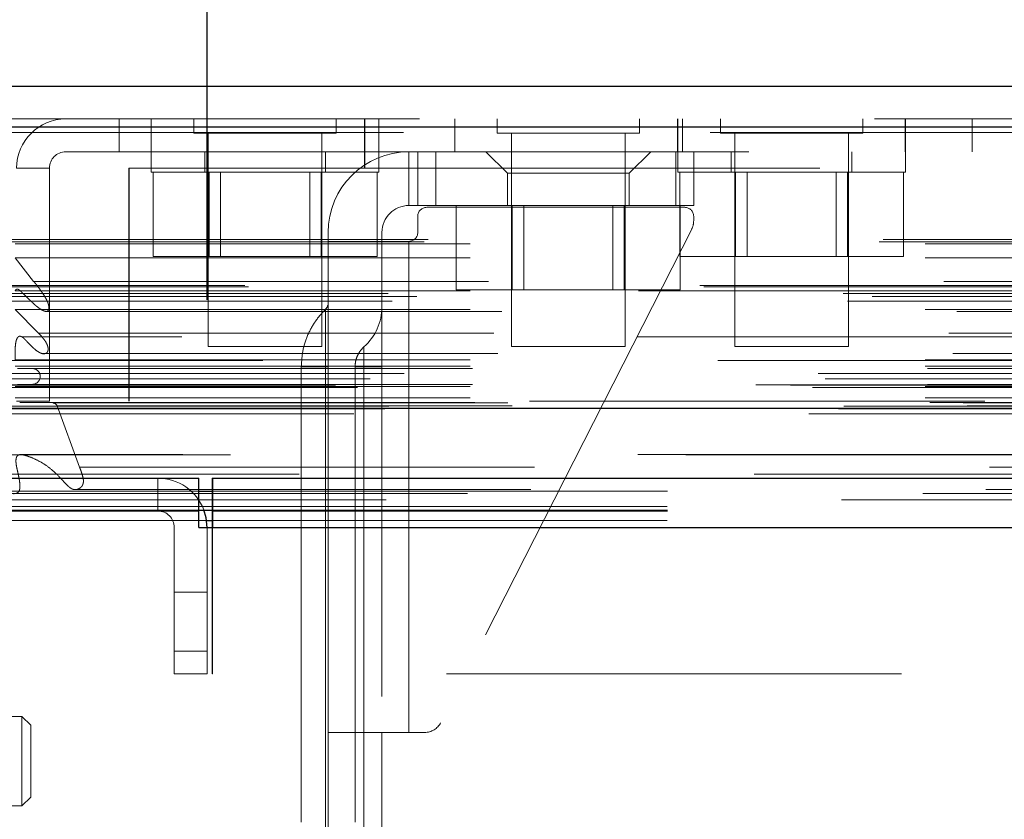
# Model space of a CAD drawing. Header units: inches. Extents: x 0.2 to 10.8, y 0.2 to 8.2.
# Tile 7 of 84: x 3.221 to 3.438, y 2.132 to 2.308. Entities that reach past the tile are written whole.
import ezdxf

# ---------------------------------------------------------------- set-up
doc = ezdxf.new("R2010")
doc.units = ezdxf.units.IN
doc.header["$MEASUREMENT"] = 0
doc.linetypes.add('HIDDEN', pattern=[0.07500000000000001, 0.05, -0.025])
doc.layers.add('DIMENSIONS', color=140, linetype='Continuous')
doc.styles.add('SLDTEXTSTYLE0', font='TXT', dxfattribs={"width": 0.7})
doc.dimstyles.new('SLDDIMSTYLE0', dxfattribs={"dimtxt": 0.0849609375, "dimasz": 0.13, "dimexe": 0, "dimexo": 0.0625, "dimgap": 0.021240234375, "dimtad": 0, "dimtih": 1, "dimtoh": 1, "dimlfac": 10, "dimrnd": 1e-09, "dimzin": 12, "dimdsep": 46, "dimtxsty": 'SLDTEXTSTYLE0', "dimsah": 1, "dimcen": 0.09, "dimadec": 0, "dimazin": 3, "dimtfac": 1, "dimtofl": 0, "dimtmove": 0, "dimatfit": 3, "dimfxl": 0, "dimfrac": 2, "dimtolj": 1, "dimtzin": 12, "dimarcsym": 0})

# ---------------------------------------------------------------- blocks, each defined once
blk = doc.blocks.new('_D_25')
at = {"layer": 'DIMENSIONS'}
for p, q in [((3.262537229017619, 2.24649878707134), (3.262537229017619, 2.735181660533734)), ((5.016337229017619, 2.24649878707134), (5.016337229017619, 2.735181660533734)), ((3.981523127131, 2.689656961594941), (3.952993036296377, 2.689656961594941)), ((3.952993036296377, 2.689656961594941), (3.952993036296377, 2.554626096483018)), ((4.304671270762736, 2.689656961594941), (4.333201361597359, 2.689656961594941)), ((4.333201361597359, 2.689656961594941), (4.333201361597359, 2.554626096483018)), ((3.262537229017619, 2.610181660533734), (3.638120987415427, 2.610181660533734)), ((5.016337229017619, 2.610181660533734), (4.648073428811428, 2.610181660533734)), ((3.952993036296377, 2.554626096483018), (3.981523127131, 2.554626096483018)), ((4.333201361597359, 2.554626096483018), (4.304671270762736, 2.554626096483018))]:
    blk.add_line(p, q, dxfattribs=at)
for points in [[(3.262537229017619, 2.610181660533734), (3.392537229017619, 2.590181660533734), (3.392537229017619, 2.630181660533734)], [(5.016337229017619, 2.610181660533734), (4.886337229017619, 2.630181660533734), (4.886337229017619, 2.590181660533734)]]:
    blk.add_solid(points, dxfattribs=at)
at = {"layer": 'DIMENSIONS', "char_height": 0.08333333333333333, "attachment_point": 1, "style": 'SLDTEXTSTYLE0'}
for s, insert in [('17.54', (3.981523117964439, 2.816099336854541)), ('445.5', (3.981523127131, 2.662048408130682)), ('INSIDE OPENING', (3.657140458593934, 2.507997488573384))]:
    blk.add_mtext(s, dxfattribs=dict(at, insert=insert))

msp = doc.modelspace()

# ---------------------------------------------------------------- linework, layer by layer
at = {"color": 7, "linetype": 'Continuous', "lineweight": 25}
for p, q in [((3.209233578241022, 2.293412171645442), (5.069592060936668, 2.293412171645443)), ((3.205699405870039, 2.284487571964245), (5.073126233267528, 2.284487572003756)), ((3.194797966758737, 2.222662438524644), (5.084027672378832, 2.222662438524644)), ((3.173128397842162, 2.207298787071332), (3.260737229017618, 2.207298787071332)), ((3.260737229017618, 2.200098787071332), (3.260737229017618, 2.207298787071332)), ((3.263728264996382, 2.207298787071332), (5.015146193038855, 2.207298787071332)), ((3.263728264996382, 2.207298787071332), (3.263728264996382, 2.196498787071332)), ((3.260737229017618, 2.204440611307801), (3.263728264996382, 2.204440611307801)), ((3.260728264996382, 2.200098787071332), (3.173124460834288, 2.200098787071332)), ((3.260728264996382, 2.196498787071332), (3.260728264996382, 2.200098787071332)), ((3.260728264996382, 2.200098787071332), (3.260737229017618, 2.200098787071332)), ((3.260737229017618, 2.200317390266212), (3.263728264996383, 2.200317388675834)), ((3.263637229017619, 2.200320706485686), (3.263637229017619, 2.196498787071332)), ((3.260728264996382, 2.196498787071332), (3.263728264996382, 2.196498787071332)), ((3.262429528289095, 2.1980202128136), (3.263637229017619, 2.1980202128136)), ((3.263728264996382, 2.196498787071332), (5.015146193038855, 2.196498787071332))]:
    msp.add_line(p, q, dxfattribs=at)
at = {"color": 7, "linetype": 'HIDDEN', "lineweight": 18}
for p, q in [((3.209233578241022, 2.286212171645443), (5.06959206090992, 2.286212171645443)), ((3.243196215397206, 2.279012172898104), (3.243196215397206, 2.286212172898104)), ((3.250296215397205, 2.286212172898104), (3.250296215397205, 2.279012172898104)), ((3.25967121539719, 2.286212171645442), (3.25967121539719, 2.283087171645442)), ((3.290921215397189, 2.283087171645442), (3.290921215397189, 2.286212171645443)), ((3.297129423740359, 2.275412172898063), (3.297129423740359, 2.286212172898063)), ((3.297196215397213, 2.279012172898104), (3.297196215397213, 2.286212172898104)), ((3.300296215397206, 2.279012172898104), (3.300296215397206, 2.286212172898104)), ((3.316996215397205, 2.286212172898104), (3.316996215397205, 2.279012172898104)), ((3.326287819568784, 2.286212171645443), (3.326287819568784, 2.283087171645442)), ((3.357537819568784, 2.283087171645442), (3.357537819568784, 2.286212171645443)), ((3.365929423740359, 2.286212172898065), (3.365929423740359, 2.279012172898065)), ((3.365996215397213, 2.286212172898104), (3.365996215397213, 2.279012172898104)), ((3.366996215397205, 2.279012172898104), (3.366996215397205, 2.286212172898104)), ((3.375371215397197, 2.286212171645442), (3.375371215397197, 2.283087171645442)), ((3.406621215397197, 2.283087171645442), (3.406621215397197, 2.286212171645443)), ((3.415929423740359, 2.279012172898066), (3.415929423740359, 2.286212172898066)), ((3.415996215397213, 2.279012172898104), (3.415996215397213, 2.286212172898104)), ((3.430696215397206, 2.279012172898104), (3.430696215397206, 2.286212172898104)), ((5.07312623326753, 2.284487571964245), (3.205699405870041, 2.284487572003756)), ((3.205699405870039, 2.283237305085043), (5.073126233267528, 2.283237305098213)), ((5.07312623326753, 2.283237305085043), (3.205699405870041, 2.283237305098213)), ((3.25967121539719, 2.283087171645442), (3.290921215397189, 2.283087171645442)), ((3.26279621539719, 2.283087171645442), (3.26279621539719, 2.236212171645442)), ((3.28779621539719, 2.236212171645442), (3.287796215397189, 2.283087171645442)), ((3.326287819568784, 2.283087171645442), (3.357537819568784, 2.283087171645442)), ((3.329412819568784, 2.283087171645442), (3.329412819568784, 2.236212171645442)), ((3.354412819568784, 2.236212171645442), (3.354412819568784, 2.283087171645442)), ((3.375371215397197, 2.283087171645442), (3.406621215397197, 2.283087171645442)), ((3.378496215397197, 2.283087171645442), (3.378496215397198, 2.236212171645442)), ((3.403496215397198, 2.236212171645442), (3.403496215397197, 2.283087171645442)), ((3.231496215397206, 2.279012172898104), (3.243196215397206, 2.279012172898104)), ((3.243196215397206, 2.279012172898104), (3.297129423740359, 2.279012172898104)), ((3.250296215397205, 2.279012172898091), (3.250296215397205, 2.274512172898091)), ((3.262046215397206, 2.279012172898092), (3.262046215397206, 2.274512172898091)), ((3.288546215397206, 2.274512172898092), (3.288546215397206, 2.279012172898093)), ((4.981629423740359, 2.279012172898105), (3.297129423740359, 2.279012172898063)), ((3.297196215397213, 2.275412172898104), (3.297196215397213, 2.279012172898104)), ((3.300296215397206, 2.274512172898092), (3.300296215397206, 2.279012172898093)), ((3.306873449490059, 2.279012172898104), (3.306873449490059, 2.267201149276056)), ((3.306873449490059, 2.267201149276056), (3.306873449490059, 2.279012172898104)), ((3.306873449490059, 2.279012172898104), (3.306873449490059, 2.267201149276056)), ((3.306873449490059, 2.267201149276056), (3.306873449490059, 2.279012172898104)), ((3.308841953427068, 2.279012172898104), (3.308841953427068, 2.267201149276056)), ((3.312778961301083, 2.279012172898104), (3.312778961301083, 2.267201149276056)), ((3.312778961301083, 2.279012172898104), (3.312778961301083, 2.267201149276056)), ((3.312778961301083, 2.279012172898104), (3.312778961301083, 2.267201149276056)), ((3.312778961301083, 2.279012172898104), (3.312778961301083, 2.267201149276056)), ((3.323802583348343, 2.279012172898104), (3.328526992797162, 2.274287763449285)), ((3.355298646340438, 2.274287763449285), (3.360023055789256, 2.279012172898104)), ((3.365534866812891, 2.279012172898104), (3.365534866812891, 2.267201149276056)), ((3.365534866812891, 2.279012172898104), (3.365534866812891, 2.267201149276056)), ((3.365534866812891, 2.279012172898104), (3.365534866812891, 2.267201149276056)), ((3.365534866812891, 2.279012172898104), (3.365534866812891, 2.267201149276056)), ((3.365996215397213, 2.279012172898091), (3.365996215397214, 2.274512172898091)), ((3.369471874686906, 2.279012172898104), (3.369471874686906, 2.267201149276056)), ((3.377746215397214, 2.279012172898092), (3.377746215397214, 2.274512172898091)), ((3.404246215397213, 2.274512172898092), (3.404246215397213, 2.279012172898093)), ((3.415996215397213, 2.274512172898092), (3.415996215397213, 2.279012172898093)), ((3.220696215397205, 2.275412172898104), (3.227896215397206, 2.275412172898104)), ((3.227896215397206, 2.224212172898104), (3.227896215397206, 2.275412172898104)), ((3.297129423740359, 2.275412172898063), (3.245329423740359, 2.275412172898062)), ((3.24532942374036, 2.224212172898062), (3.245329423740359, 2.275412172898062)), ((3.245396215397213, 2.224212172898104), (3.245396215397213, 2.275412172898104)), ((3.250296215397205, 2.274512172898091), (3.300296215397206, 2.274512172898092)), ((3.250701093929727, 2.274512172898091), (3.250701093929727, 2.256012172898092)), ((3.262998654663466, 2.274512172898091), (3.262998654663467, 2.256012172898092)), ((3.265501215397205, 2.274512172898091), (3.265501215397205, 2.256012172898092)), ((3.285091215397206, 2.256012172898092), (3.285091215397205, 2.274512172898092)), ((3.287593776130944, 2.274512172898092), (3.287593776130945, 2.256012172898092)), ((3.297129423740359, 2.275412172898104), (3.297196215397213, 2.275412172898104)), ((4.981629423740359, 2.275412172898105), (3.297129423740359, 2.275412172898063)), ((4.981629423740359, 2.275412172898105), (3.297129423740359, 2.275412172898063)), ((3.297196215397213, 2.275412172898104), (4.981629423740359, 2.275412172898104)), ((3.297196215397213, 2.275412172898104), (4.981629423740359, 2.275412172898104)), ((3.299891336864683, 2.274512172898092), (3.299891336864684, 2.256012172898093)), ((3.355298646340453, 2.274287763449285), (3.328526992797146, 2.274287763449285)), ((3.328526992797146, 2.274287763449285), (3.328526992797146, 2.267201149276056)), ((3.355298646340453, 2.267201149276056), (3.355298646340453, 2.274287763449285)), ((3.365996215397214, 2.274512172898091), (3.415996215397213, 2.274512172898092)), ((3.366401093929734, 2.274512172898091), (3.366401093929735, 2.256012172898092)), ((3.378698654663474, 2.274512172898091), (3.378698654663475, 2.256012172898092)), ((3.381201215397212, 2.274512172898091), (3.381201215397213, 2.256012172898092)), ((3.400791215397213, 2.256012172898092), (3.400791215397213, 2.274512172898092)), ((3.403293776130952, 2.274512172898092), (3.403293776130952, 2.256012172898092)), ((3.415591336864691, 2.274512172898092), (3.415591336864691, 2.256012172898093)), ((3.308841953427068, 2.267201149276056), (3.306873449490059, 2.267201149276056)), ((3.312778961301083, 2.267201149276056), (3.308841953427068, 2.267201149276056)), ((3.367503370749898, 2.266807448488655), (3.310810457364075, 2.266807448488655)), ((3.312778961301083, 2.267201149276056), (3.365534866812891, 2.267201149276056)), ((3.317317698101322, 2.267201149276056), (3.317317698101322, 2.248701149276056)), ((3.329615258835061, 2.267201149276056), (3.329615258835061, 2.248701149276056)), ((3.3321178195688, 2.267201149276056), (3.3321178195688, 2.248701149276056)), ((3.3517078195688, 2.248701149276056), (3.3517078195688, 2.267201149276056)), ((3.354210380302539, 2.267201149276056), (3.354210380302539, 2.248701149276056)), ((3.369471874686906, 2.267201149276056), (3.365534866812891, 2.267201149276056)), ((3.366507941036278, 2.267201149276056), (3.366507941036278, 2.248701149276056)), ((3.308841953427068, 2.264838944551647), (3.308841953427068, 2.261295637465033)), ((3.369471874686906, 2.26381448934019), (3.369471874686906, 2.264838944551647)), ((3.289156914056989, 2.261295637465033), (3.289156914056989, 2.259327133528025)), ((3.300967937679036, 2.259327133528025), (3.300967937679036, 2.261295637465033)), ((3.369043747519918, 2.262029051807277), (3.313873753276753, 2.153604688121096)), ((3.210231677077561, 2.259226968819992), (5.068593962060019, 2.259226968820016)), ((3.21110854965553, 2.259746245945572), (5.067717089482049, 2.259746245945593)), ((3.289156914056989, 2.259327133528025), (3.289156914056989, 2.151453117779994)), ((3.306873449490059, 2.259327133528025), (3.289156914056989, 2.259327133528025)), ((3.300967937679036, 2.259327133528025), (3.300967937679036, 2.151453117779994)), ((3.306873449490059, 2.259327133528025), (3.306873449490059, 2.151453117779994)), ((3.306873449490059, 2.259327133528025), (3.306873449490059, 2.151453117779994)), ((3.306873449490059, 2.151453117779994), (3.306873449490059, 2.259327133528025)), ((3.306873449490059, 2.151453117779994), (3.306873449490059, 2.259327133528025)), ((3.306873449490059, 2.259327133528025), (3.306873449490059, 2.151453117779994)), ((3.306873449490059, 2.259327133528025), (3.306873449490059, 2.151453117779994)), ((3.306873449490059, 2.151453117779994), (3.306873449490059, 2.259327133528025)), ((3.306873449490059, 2.151453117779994), (3.306873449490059, 2.259327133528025)), ((3.220369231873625, 2.258746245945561), (5.058456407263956, 2.258746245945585)), ((3.220369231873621, 2.258746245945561), (5.058456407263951, 2.258746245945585)), ((3.224408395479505, 2.250537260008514), (3.220369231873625, 2.255707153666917)), ((3.220369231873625, 2.255707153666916), (5.058456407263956, 2.25570715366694)), ((3.250701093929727, 2.256012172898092), (3.262998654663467, 2.256012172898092)), ((3.262998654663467, 2.256012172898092), (3.287593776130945, 2.256012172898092)), ((3.287593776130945, 2.256012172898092), (3.299891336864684, 2.256012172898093)), ((3.366401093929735, 2.256012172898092), (3.378698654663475, 2.256012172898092)), ((3.378698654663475, 2.256012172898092), (3.403293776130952, 2.256012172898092)), ((3.403293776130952, 2.256012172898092), (3.415591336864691, 2.256012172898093)), ((3.224408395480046, 2.25053726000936), (5.05441724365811, 2.250537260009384)), ((5.071677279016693, 2.249309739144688), (3.207163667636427, 2.249309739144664)), ((5.070846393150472, 2.249601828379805), (3.207985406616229, 2.249601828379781)), ((3.220369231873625, 2.248465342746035), (5.058456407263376, 2.248465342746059)), ((3.221484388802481, 2.248473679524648), (3.221471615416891, 2.248473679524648)), ((5.057338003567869, 2.248473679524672), (3.221484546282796, 2.248473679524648)), ((3.317317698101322, 2.248701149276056), (3.329615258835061, 2.248701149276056)), ((3.329615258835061, 2.248701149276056), (3.354210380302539, 2.248701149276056)), ((3.354210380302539, 2.248701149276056), (3.366507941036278, 2.248701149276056)), ((3.202305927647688, 2.247907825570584), (5.076519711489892, 2.247907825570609)), ((3.203243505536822, 2.246157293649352), (5.075573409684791, 2.246157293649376)), ((3.208668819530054, 2.247206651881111), (5.070156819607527, 2.247206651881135)), ((3.220369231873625, 2.244331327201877), (5.058456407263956, 2.244331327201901)), ((3.225523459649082, 2.239141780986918), (3.220369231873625, 2.244331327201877)), ((3.227287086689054, 2.243949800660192), (5.05152857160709, 2.243949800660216)), ((5.056969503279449, 2.23833173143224), (3.221855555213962, 2.238331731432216)), ((3.225523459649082, 2.239141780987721), (5.053302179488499, 2.239141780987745)), ((3.225523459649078, 2.239141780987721), (5.053302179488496, 2.239141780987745)), ((3.26279621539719, 2.236212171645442), (3.28779621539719, 2.236212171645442)), ((3.329412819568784, 2.236212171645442), (3.354412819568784, 2.236212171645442)), ((3.378496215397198, 2.236212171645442), (3.403496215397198, 2.236212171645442)), ((5.074812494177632, 2.233178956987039), (3.204001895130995, 2.233178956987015)), ((3.220369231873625, 2.233326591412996), (5.058456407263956, 2.233326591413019)), ((3.226395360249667, 2.234659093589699), (3.226401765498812, 2.234659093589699)), ((3.226401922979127, 2.234659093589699), (5.052419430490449, 2.234659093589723)), ((3.220369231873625, 2.231918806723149), (5.058456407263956, 2.231918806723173)), ((3.220369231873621, 2.231918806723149), (5.058456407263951, 2.231918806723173)), ((3.220869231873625, 2.231418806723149), (5.057956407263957, 2.231418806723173)), ((3.28325668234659, 2.231768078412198), (3.28325668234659, 2.086098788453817)), ((3.288567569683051, 2.086098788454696), (3.288567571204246, 2.231768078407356)), ((3.288567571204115, 2.231768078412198), (3.288567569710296, 2.086098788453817)), ((3.288567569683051, 2.086098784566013), (3.288567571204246, 2.231768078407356)), ((3.288567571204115, 2.231768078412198), (3.288567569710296, 2.08609878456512)), ((3.288567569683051, 2.086098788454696), (3.288567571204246, 2.231768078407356)), ((3.288567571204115, 2.231768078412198), (3.288567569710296, 2.086098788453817)), ((3.288567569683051, 2.086098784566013), (3.288567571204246, 2.231768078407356)), ((3.288567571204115, 2.231768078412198), (3.288567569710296, 2.08609878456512)), ((3.289156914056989, 2.231768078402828), (3.288567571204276, 2.231768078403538)), ((3.289156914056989, 2.23176807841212), (3.288567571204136, 2.23176807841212)), ((3.289156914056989, 2.231768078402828), (3.288567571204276, 2.231768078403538)), ((3.289156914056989, 2.23176807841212), (3.288567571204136, 2.23176807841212)), ((3.289156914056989, 2.231768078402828), (3.288567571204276, 2.231768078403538)), ((3.289156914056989, 2.23176807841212), (3.288567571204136, 2.23176807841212)), ((3.289156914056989, 2.231768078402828), (3.288567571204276, 2.231768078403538)), ((3.289156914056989, 2.23176807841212), (3.288567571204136, 2.23176807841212)), ((3.289156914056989, 2.231768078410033), (3.289156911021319, 2.086098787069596)), ((3.295062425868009, 2.231768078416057), (3.295062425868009, 2.086098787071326)), ((3.300967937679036, 2.231768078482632), (3.297023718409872, 2.231768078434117)), ((3.297023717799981, 2.086098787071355), (3.297023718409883, 2.231768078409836)), ((3.300967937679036, 2.231768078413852), (3.297023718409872, 2.231768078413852)), ((3.297023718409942, 2.231768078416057), (3.29702371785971, 2.086098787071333)), ((3.300967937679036, 2.231768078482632), (3.297023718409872, 2.231768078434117)), ((3.297023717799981, 2.086098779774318), (3.297023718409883, 2.231768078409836)), ((3.300967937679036, 2.231768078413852), (3.297023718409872, 2.231768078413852)), ((3.297023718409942, 2.231768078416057), (3.29702371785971, 2.08609878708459)), ((3.300967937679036, 2.231768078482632), (3.297023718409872, 2.231768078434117)), ((3.297023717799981, 2.086098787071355), (3.297023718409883, 2.231768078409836)), ((3.300967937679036, 2.231768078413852), (3.297023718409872, 2.231768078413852)), ((3.297023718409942, 2.231768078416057), (3.29702371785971, 2.086098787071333)), ((3.300967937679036, 2.231768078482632), (3.297023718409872, 2.231768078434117)), ((3.297023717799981, 2.086098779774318), (3.297023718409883, 2.231768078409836)), ((3.300967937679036, 2.231768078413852), (3.297023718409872, 2.231768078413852)), ((3.297023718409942, 2.231768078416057), (3.29702371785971, 2.08609878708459)), ((3.19682950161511, 2.230298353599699), (5.081996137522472, 2.230298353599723)), ((3.198350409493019, 2.22915936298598), (5.080411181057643, 2.229159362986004)), ((3.205886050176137, 2.230335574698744), (5.072939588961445, 2.230335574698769)), ((3.190747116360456, 2.227733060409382), (5.088078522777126, 2.227733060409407)), ((3.190747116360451, 2.227733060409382), (5.088078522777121, 2.227733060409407)), ((3.195602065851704, 2.227222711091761), (5.083223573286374, 2.227222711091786)), ((5.083115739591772, 2.227834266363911), (3.195709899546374, 2.227834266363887)), ((3.220369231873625, 2.227418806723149), (5.058456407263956, 2.227418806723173)), ((3.220369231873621, 2.227418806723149), (5.058456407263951, 2.227418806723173)), ((3.220869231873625, 2.227918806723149), (5.057956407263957, 2.227918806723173)), ((3.220369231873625, 2.224930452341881), (5.058456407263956, 2.224930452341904)), ((3.220369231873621, 2.224930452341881), (5.058456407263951, 2.224930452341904)), ((3.227896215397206, 2.224212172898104), (3.220696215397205, 2.224212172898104)), ((5.03342942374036, 2.224212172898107), (3.24532942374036, 2.224212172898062)), ((3.201329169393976, 2.222571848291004), (5.077496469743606, 2.222571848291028)), ((3.201580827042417, 2.222539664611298), (5.077244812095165, 2.222539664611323)), ((3.202485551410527, 2.223113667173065), (5.076340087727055, 2.223113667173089)), ((3.202485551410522, 2.223113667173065), (5.076340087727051, 2.223113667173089)), ((3.228665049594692, 2.223834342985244), (3.221369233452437, 2.223918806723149)), ((3.221369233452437, 2.223918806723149), (5.057456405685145, 2.223918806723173)), ((3.221369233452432, 2.223918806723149), (5.057456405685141, 2.223918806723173)), ((3.228665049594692, 2.223834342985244), (5.050160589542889, 2.223834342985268)), ((3.228665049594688, 2.223834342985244), (5.050160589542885, 2.223834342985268)), ((3.229592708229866, 2.223177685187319), (5.049232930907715, 2.223177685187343)), ((3.234501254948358, 2.209747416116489), (3.229592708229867, 2.22317768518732)), ((3.229592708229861, 2.223177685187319), (5.049232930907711, 2.223177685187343)), ((3.194797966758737, 2.221412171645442), (5.084027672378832, 2.221412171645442)), ((3.234501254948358, 2.209747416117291), (5.044324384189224, 2.209747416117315)), ((3.251737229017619, 2.200098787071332), (3.251737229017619, 2.207298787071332)), ((3.263637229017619, 2.207298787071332), (3.263728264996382, 2.207298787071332)), ((3.263637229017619, 2.207298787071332), (3.263637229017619, 2.200320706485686)), ((3.233649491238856, 2.204795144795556), (5.045171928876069, 2.204795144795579)), ((3.179783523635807, 2.2044406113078), (3.260737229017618, 2.204440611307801)), ((3.219806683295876, 2.20392662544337), (5.05900195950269, 2.203926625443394)), ((3.263728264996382, 2.204440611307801), (5.015146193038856, 2.204440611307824)), ((3.171637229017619, 2.201063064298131), (3.263637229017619, 2.201063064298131)), ((3.263637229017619, 2.201063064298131), (5.015237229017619, 2.201063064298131)), ((3.179990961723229, 2.20031743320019), (3.260737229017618, 2.200317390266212)), ((3.263637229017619, 2.200098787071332), (3.263728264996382, 2.200098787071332)), ((3.263728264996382, 2.200098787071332), (5.015146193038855, 2.200098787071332)), ((3.171637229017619, 2.1980202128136), (3.262429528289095, 2.1980202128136)), ((3.255337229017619, 2.164298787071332), (3.255337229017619, 2.196498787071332)), ((3.262537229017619, 2.164298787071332), (3.262537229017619, 2.196498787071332)), ((3.263637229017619, 2.1980202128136), (5.015237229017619, 2.1980202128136)), ((3.263637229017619, 2.196498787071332), (3.263637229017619, 2.164298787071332)), ((3.263728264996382, 2.196498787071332), (5.015146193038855, 2.196498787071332)), ((3.263728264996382, 2.196498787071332), (5.015146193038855, 2.196498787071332)), ((3.263728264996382, 2.196498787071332), (5.015146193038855, 2.196498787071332)), ((3.263728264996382, 2.196498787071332), (3.263728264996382, 2.164298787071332)), ((3.263728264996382, 2.196498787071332), (5.015146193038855, 2.196498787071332)), ((3.263728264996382, 2.196498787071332), (5.015146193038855, 2.196498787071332)), ((3.255337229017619, 2.182298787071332), (3.262537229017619, 2.182298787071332)), ((3.262537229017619, 2.169298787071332), (3.255337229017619, 2.169298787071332)), ((3.255337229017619, 2.169298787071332), (3.262537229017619, 2.169298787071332)), ((3.262537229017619, 2.169298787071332), (3.255337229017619, 2.169298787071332)), ((3.255337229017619, 2.169298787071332), (3.262537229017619, 2.169298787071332)), ((3.262537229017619, 2.164298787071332), (3.255337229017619, 2.164298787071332)), ((3.263728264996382, 2.164298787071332), (3.263637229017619, 2.164298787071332)), ((5.015146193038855, 2.164298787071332), (3.263728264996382, 2.164298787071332)), ((3.22183407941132, 2.154996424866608), (3.188369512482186, 2.154996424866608)), ((3.22183407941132, 2.154996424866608), (3.22183407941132, 2.135311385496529)), ((3.223802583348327, 2.1530279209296), (3.22183407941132, 2.154996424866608)), ((3.223802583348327, 2.1530279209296), (3.223802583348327, 2.137279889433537)), ((3.306873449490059, 2.151453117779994), (3.289156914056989, 2.151453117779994)), ((3.289156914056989, 2.151453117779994), (3.289156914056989, 2.086098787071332)), ((3.300967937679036, 2.086098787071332), (3.300967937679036, 2.151453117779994)), ((3.310364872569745, 2.151453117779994), (3.306873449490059, 2.151453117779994)), ((3.22183407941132, 2.135311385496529), (3.223802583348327, 2.137279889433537)), ((3.188369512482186, 2.135311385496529), (3.22183407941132, 2.135311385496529))]:
    msp.add_line(p, q, dxfattribs=at)
at = {"color": 7, "linetype": 'HIDDEN', "lineweight": 18, "flags": 128}
for points in [[(5.0677155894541, 2.212470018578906), (4.154601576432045, 2.212470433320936), (3.211113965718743, 2.212470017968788)], [(5.057192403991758, 2.2124918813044), (4.154601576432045, 2.212491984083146), (3.221629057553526, 2.21249188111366)], [(5.082756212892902, 2.208221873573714), (4.09951650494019, 2.20822160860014), (3.196061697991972, 2.208221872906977)], [(5.082764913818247, 2.208221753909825), (4.217088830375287, 2.208217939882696), (3.196063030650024, 2.208221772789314)], [(3.233655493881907, 2.204795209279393), (4.124224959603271, 2.204796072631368), (5.045202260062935, 2.20479520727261)], [(3.201921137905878, 2.202586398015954), (4.124217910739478, 2.202585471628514), (5.07692255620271, 2.202586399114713)], [(3.263728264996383, 2.200317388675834), (4.124217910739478, 2.200316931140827), (5.015146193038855, 2.200317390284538)]]:
    msp.add_lwpolyline(points, dxfattribs=at)
at = {"color": 7, "linetype": 'Continuous', "lineweight": 25, "flags": 128}
msp.add_lwpolyline([(3.262537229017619, 2.196498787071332), (3.262329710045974, 2.198605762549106), (3.261832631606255, 2.200335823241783)], dxfattribs=at)
at = {"color": 7, "linetype": 'HIDDEN', "lineweight": 18}
for centre, radius, start, end in [((3.231496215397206, 2.275412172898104), 0.01080000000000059, 90, 180), ((3.231496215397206, 2.275412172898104), 0.003600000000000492, 90, 180), ((3.306873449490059, 2.261295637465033), 0.01771653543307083, 90, 180), ((3.306873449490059, 2.261295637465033), 0.005905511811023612, 90, 180), ((3.310810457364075, 2.264838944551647), 0.001968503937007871, 90, 180), ((3.367503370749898, 2.264838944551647), 0.001968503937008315, 0, 90), ((3.365534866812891, 2.26381448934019), 0.003937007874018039, 333.0314640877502, 0), ((3.306873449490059, 2.261295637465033), 0.001968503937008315, 270.0000000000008, 0), ((3.287188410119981, 2.245825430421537), 0.001968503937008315, 314.4762724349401, 0), ((3.289156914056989, 2.244972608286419), 0.01181102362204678, 311.7633977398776, 0), ((3.224119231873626, 2.229668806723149), 0.001750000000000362, 270.0000000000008, 90.00000000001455), ((3.228653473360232, 2.222834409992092), 0.0009999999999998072, 20.07654277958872, 89.33671580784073), ((3.251737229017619, 2.196498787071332), 0.01079999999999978, 20.81067497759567, 90), ((3.251737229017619, 2.196498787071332), 0.003600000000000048, 0, 90), ((3.310364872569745, 2.155390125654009), 0.003937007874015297, 270.0000000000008, 333.0314640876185)]:
    msp.add_arc(centre, radius, start, end, dxfattribs=at)
for points, knots in [([(3.220369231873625, 2.248465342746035), (3.220382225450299, 2.248489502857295), (3.220416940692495, 2.248554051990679), (3.220497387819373, 2.248657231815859), (3.220611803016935, 2.24877557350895), (3.220773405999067, 2.248865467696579), (3.220977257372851, 2.248835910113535), (3.221193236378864, 2.248716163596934), (3.221527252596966, 2.248448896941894), (3.221988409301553, 2.247982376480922), (3.222576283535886, 2.247416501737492), (3.223168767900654, 2.246836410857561), (3.223756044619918, 2.246269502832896), (3.224351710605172, 2.24570290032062), (3.224985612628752, 2.245141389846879), (3.225686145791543, 2.244600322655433), (3.226308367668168, 2.244215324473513), (3.226820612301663, 2.243997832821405), (3.227204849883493, 2.243895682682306), (3.227521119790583, 2.244019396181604), (3.227708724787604, 2.244231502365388), (3.227773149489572, 2.244436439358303), (3.227798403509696, 2.244690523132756), (3.227787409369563, 2.244980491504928), (3.227738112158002, 2.245292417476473), (3.227629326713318, 2.245688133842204), (3.227431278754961, 2.246181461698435), (3.227122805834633, 2.246792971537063), (3.22671639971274, 2.247478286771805), (3.226271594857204, 2.248147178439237), (3.225834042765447, 2.248761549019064), (3.225447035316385, 2.249290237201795), (3.225082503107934, 2.249763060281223), (3.224741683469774, 2.250177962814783), (3.224515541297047, 2.250421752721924), (3.224408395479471, 2.250537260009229)], [0, 0, 0, 0, 0.004393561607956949, 0.0117383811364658, 0.02163481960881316, 0.0335056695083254, 0.04779306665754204, 0.06568677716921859, 0.08271741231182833, 0.1309393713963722, 0.1816873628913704, 0.2321676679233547, 0.2822821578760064, 0.3319640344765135, 0.3859283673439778, 0.4419291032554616, 0.4994657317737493, 0.5270850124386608, 0.5544187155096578, 0.5825390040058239, 0.5921652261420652, 0.6028740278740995, 0.6156206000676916, 0.6301815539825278, 0.6459191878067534, 0.6630307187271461, 0.6933290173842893, 0.7305967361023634, 0.7749517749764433, 0.8266059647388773, 0.8674982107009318, 0.9053336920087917, 0.9400534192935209, 0.9715974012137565, 1, 1, 1, 1]), ([(3.288567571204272, 2.244420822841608), (3.28777680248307, 2.243549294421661), (3.286195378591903, 2.241806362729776), (3.284541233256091, 2.238669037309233), (3.283455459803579, 2.23529203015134), (3.28332295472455, 2.232942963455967), (3.283256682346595, 2.231768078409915)], [0, 0, 0, 0, 0.2500635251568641, 0.5000911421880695, 0.7499707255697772, 1, 1, 1, 1]), ([(3.288567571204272, 2.231768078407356), (3.288567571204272, 2.235093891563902), (3.288567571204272, 2.240011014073), (3.288567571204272, 2.243761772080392), (3.288567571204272, 2.244750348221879), (3.288567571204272, 2.243761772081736), (3.288567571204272, 2.240011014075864), (3.288567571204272, 2.235093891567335), (3.288567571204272, 2.23176807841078)], [3.14159265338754, 3.14159265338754, 3.14159265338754, 3.14159265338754, 3.92699081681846, 4.31968989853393, 4.71238898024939, 5.10508806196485, 5.49778714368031, 6.28318530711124, 6.28318530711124, 6.28318530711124, 6.28318530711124]), ([(3.288567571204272, 2.231768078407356), (3.288567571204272, 2.235093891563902), (3.288567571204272, 2.240011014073), (3.288567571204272, 2.243761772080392), (3.288567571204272, 2.244750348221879), (3.288567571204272, 2.243761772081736), (3.288567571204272, 2.240011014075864), (3.288567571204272, 2.235093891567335), (3.288567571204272, 2.23176807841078)], [3.14159265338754, 3.14159265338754, 3.14159265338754, 3.14159265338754, 3.92699081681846, 4.31968989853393, 4.71238898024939, 5.10508806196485, 5.49778714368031, 6.28318530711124, 6.28318530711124, 6.28318530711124, 6.28318530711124]), ([(3.288567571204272, 2.231768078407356), (3.288567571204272, 2.235093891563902), (3.288567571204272, 2.240011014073), (3.288567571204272, 2.243761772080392), (3.288567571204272, 2.244750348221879), (3.288567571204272, 2.243761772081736), (3.288567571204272, 2.240011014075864), (3.288567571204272, 2.235093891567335), (3.288567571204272, 2.23176807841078)], [3.14159265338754, 3.14159265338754, 3.14159265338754, 3.14159265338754, 3.92699081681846, 4.31968989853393, 4.71238898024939, 5.10508806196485, 5.49778714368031, 6.28318530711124, 6.28318530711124, 6.28318530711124, 6.28318530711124]), ([(3.288567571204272, 2.231768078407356), (3.288567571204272, 2.235093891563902), (3.288567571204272, 2.240011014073), (3.288567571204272, 2.243761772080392), (3.288567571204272, 2.244750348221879), (3.288567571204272, 2.243761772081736), (3.288567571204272, 2.240011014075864), (3.288567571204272, 2.235093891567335), (3.288567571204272, 2.23176807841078)], [3.14159265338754, 3.14159265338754, 3.14159265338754, 3.14159265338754, 3.92699081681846, 4.31968989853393, 4.71238898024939, 5.10508806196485, 5.49778714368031, 6.28318530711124, 6.28318530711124, 6.28318530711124, 6.28318530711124]), ([(3.220369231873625, 2.233326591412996), (3.220359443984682, 2.23368607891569), (3.220341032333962, 2.234362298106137), (3.220350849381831, 2.235313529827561), (3.220391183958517, 2.236137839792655), (3.220466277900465, 2.236838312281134), (3.220570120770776, 2.237427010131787), (3.220731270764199, 2.237919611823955), (3.220980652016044, 2.238303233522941), (3.221304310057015, 2.238521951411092), (3.22164245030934, 2.238460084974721), (3.221927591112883, 2.238307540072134), (3.222206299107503, 2.238098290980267), (3.222574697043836, 2.237754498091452), (3.223088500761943, 2.237197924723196), (3.223712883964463, 2.236517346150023), (3.224421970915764, 2.235839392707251), (3.225092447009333, 2.235292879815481), (3.225727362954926, 2.234903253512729), (3.226325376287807, 2.234634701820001), (3.226833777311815, 2.234616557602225), (3.227205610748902, 2.234752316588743), (3.22744114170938, 2.234966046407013), (3.227588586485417, 2.235279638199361), (3.227647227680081, 2.235642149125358), (3.227592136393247, 2.23606012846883), (3.227455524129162, 2.236538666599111), (3.227198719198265, 2.237088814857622), (3.226792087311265, 2.237691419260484), (3.226225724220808, 2.238411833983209), (3.225772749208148, 2.238882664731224), (3.225523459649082, 2.239141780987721)], [0, 0, 0, 0, 0.0516001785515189, 0.09706326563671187, 0.1364041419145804, 0.1700382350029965, 0.1985190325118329, 0.2234229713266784, 0.2470195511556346, 0.2713164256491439, 0.2966105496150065, 0.3102882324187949, 0.3318030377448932, 0.3615707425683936, 0.3999268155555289, 0.4632548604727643, 0.5211071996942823, 0.573335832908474, 0.6200679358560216, 0.6617528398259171, 0.6994333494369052, 0.7213754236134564, 0.7400102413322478, 0.7567370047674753, 0.7731511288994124, 0.7917149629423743, 0.8167908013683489, 0.8462062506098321, 0.8858170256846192, 0.9371607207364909, 1, 1, 1, 1]), ([(3.297023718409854, 2.236162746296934), (3.296733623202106, 2.235868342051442), (3.296152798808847, 2.235278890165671), (3.295548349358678, 2.234186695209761), (3.295141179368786, 2.233006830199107), (3.295088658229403, 2.232180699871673), (3.295062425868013, 2.231768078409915)], [0, 0, 0, 0, 0.2496727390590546, 0.4998911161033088, 0.7502141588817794, 1, 1, 1, 1]), ([(3.297023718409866, 2.231768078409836), (3.297023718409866, 2.232343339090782), (3.297023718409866, 2.232918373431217), (3.297023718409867, 2.23398131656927), (3.297023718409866, 2.234468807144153), (3.297023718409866, 2.235282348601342), (3.297023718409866, 2.235608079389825), (3.297023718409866, 2.236048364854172), (3.297023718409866, 2.236162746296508), (3.297023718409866, 2.236162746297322), (3.297023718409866, 2.2360483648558), (3.297023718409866, 2.235608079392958), (3.297023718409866, 2.235282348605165), (3.297023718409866, 2.234468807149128), (3.297023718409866, 2.233981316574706), (3.297023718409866, 2.232918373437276), (3.297023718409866, 2.232343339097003), (3.297023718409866, 2.231768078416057)], [0, 0, 0, 0, 0.125, 0.125, 0.25, 0.25, 0.375, 0.375, 0.5, 0.5, 0.625, 0.625, 0.75, 0.75, 0.875, 0.875, 1, 1, 1, 1]), ([(3.297023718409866, 2.231768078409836), (3.297023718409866, 2.232343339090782), (3.297023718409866, 2.232918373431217), (3.297023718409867, 2.23398131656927), (3.297023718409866, 2.234468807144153), (3.297023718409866, 2.235282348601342), (3.297023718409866, 2.235608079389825), (3.297023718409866, 2.236048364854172), (3.297023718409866, 2.236162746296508), (3.297023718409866, 2.236162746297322), (3.297023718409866, 2.2360483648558), (3.297023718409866, 2.235608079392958), (3.297023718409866, 2.235282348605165), (3.297023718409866, 2.234468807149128), (3.297023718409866, 2.233981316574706), (3.297023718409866, 2.232918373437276), (3.297023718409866, 2.232343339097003), (3.297023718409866, 2.231768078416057)], [0, 0, 0, 0, 0.125, 0.125, 0.25, 0.25, 0.375, 0.375, 0.5, 0.5, 0.625, 0.625, 0.75, 0.75, 0.875, 0.875, 1, 1, 1, 1]), ([(3.297023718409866, 2.231768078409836), (3.297023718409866, 2.232343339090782), (3.297023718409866, 2.232918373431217), (3.297023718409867, 2.23398131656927), (3.297023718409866, 2.234468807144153), (3.297023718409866, 2.235282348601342), (3.297023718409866, 2.235608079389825), (3.297023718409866, 2.236048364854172), (3.297023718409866, 2.236162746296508), (3.297023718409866, 2.236162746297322), (3.297023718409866, 2.2360483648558), (3.297023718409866, 2.235608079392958), (3.297023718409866, 2.235282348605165), (3.297023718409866, 2.234468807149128), (3.297023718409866, 2.233981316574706), (3.297023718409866, 2.232918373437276), (3.297023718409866, 2.232343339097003), (3.297023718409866, 2.231768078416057)], [0, 0, 0, 0, 0.125, 0.125, 0.25, 0.25, 0.375, 0.375, 0.5, 0.5, 0.625, 0.625, 0.75, 0.75, 0.875, 0.875, 1, 1, 1, 1]), ([(3.297023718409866, 2.231768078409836), (3.297023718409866, 2.232343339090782), (3.297023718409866, 2.232918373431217), (3.297023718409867, 2.23398131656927), (3.297023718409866, 2.234468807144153), (3.297023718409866, 2.235282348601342), (3.297023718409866, 2.235608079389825), (3.297023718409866, 2.236048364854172), (3.297023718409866, 2.236162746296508), (3.297023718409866, 2.236162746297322), (3.297023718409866, 2.2360483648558), (3.297023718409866, 2.235608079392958), (3.297023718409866, 2.235282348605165), (3.297023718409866, 2.234468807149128), (3.297023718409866, 2.233981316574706), (3.297023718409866, 2.232918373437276), (3.297023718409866, 2.232343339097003), (3.297023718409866, 2.231768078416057)], [0, 0, 0, 0, 0.125, 0.125, 0.25, 0.25, 0.375, 0.375, 0.5, 0.5, 0.625, 0.625, 0.75, 0.75, 0.875, 0.875, 1, 1, 1, 1]), ([(3.283256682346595, 2.231768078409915), (3.283257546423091, 2.2318610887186), (3.283259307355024, 2.232050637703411), (3.283276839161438, 2.23213430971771), (3.283304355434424, 2.232056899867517), (3.283330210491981, 2.23186698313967), (3.283343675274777, 2.231768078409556)], [0, 0, 0, 0, 0.2296058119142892, 0.4679217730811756, 0.7229045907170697, 1, 1, 1, 1]), ([(3.283430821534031, 2.231768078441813), (3.283471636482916, 2.231768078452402), (3.283594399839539, 2.231768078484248), (3.284555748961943, 2.231768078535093), (3.286191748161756, 2.231768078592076), (3.28777559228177, 2.231768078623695), (3.288567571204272, 2.231768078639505)], [0, 0, 0, 0, 0.1423268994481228, 0.4280913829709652, 0.7140251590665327, 1, 1, 1, 1]), ([(3.283430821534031, 2.231768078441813), (3.283471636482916, 2.231768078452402), (3.283594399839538, 2.231768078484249), (3.284555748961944, 2.231768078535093), (3.286191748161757, 2.231768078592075), (3.28777559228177, 2.231768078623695), (3.288567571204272, 2.231768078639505)], [0, 0, 0, 0, 0.1423268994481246, 0.428091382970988, 0.7140251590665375, 1, 1, 1, 1]), ([(3.283430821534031, 2.231768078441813), (3.283471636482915, 2.231768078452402), (3.283594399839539, 2.231768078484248), (3.284555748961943, 2.231768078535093), (3.286191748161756, 2.231768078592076), (3.28777559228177, 2.231768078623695), (3.288567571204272, 2.231768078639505)], [0, 0, 0, 0, 0.1423268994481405, 0.428091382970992, 0.7140251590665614, 1, 1, 1, 1]), ([(3.288567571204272, 2.23176807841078), (3.28777559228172, 2.23176807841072), (3.286191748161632, 2.2317680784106), (3.284555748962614, 2.231768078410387), (3.283594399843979, 2.231768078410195), (3.283471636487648, 2.231768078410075), (3.283430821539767, 2.231768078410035)], [0, 0, 0, 0, 0.2859748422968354, 0.5719086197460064, 0.8576731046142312, 1, 1, 1, 1]), ([(3.288567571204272, 2.23176807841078), (3.28777559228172, 2.23176807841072), (3.286191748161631, 2.231768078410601), (3.284555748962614, 2.231768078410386), (3.283594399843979, 2.231768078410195), (3.283471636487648, 2.231768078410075), (3.283430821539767, 2.231768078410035)], [0, 0, 0, 0, 0.2859748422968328, 0.5719086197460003, 0.8576731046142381, 1, 1, 1, 1]), ([(3.288567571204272, 2.23176807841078), (3.28777559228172, 2.23176807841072), (3.286191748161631, 2.231768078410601), (3.284555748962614, 2.231768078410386), (3.283594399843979, 2.231768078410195), (3.283471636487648, 2.231768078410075), (3.283430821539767, 2.231768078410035)], [0, 0, 0, 0, 0.2859748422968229, 0.5719086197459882, 0.8576731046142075, 0.9999999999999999, 0.9999999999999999, 0.9999999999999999, 0.9999999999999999]), ([(3.288567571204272, 2.23176807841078), (3.28777559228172, 2.23176807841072), (3.286191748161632, 2.231768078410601), (3.284555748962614, 2.231768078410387), (3.283594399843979, 2.231768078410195), (3.283471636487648, 2.231768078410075), (3.283430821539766, 2.231768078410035)], [0, 0, 0, 0, 0.2859748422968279, 0.5719086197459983, 0.857673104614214, 1, 1, 1, 1]), ([(3.179783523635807, 2.2044406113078), (3.179626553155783, 2.204062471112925), (3.179340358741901, 2.203373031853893), (3.179000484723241, 2.202408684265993), (3.178767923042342, 2.201625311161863), (3.178657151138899, 2.201056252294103), (3.178663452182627, 2.200664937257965), (3.178743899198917, 2.200411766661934), (3.178902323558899, 2.20024451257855), (3.179120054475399, 2.200173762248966), (3.179383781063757, 2.200161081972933), (3.179697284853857, 2.200218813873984), (3.180055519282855, 2.200334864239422), (3.18074207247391, 2.200574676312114), (3.181712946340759, 2.201021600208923), (3.18291025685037, 2.20168771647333), (3.184019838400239, 2.202390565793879), (3.185041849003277, 2.203171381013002), (3.186042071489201, 2.204112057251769), (3.186888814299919, 2.204972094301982), (3.187679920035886, 2.205679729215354), (3.188385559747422, 2.206212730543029), (3.18940931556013, 2.206846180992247), (3.191259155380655, 2.207541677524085), (3.193579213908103, 2.207821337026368), (3.195887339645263, 2.208222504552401), (3.197511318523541, 2.208384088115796), (3.198586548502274, 2.208306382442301), (3.199227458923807, 2.208143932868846), (3.199611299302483, 2.207932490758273), (3.199921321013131, 2.207643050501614), (3.200127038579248, 2.207231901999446), (3.20023314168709, 2.206676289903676), (3.200239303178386, 2.206076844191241), (3.200198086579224, 2.205478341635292), (3.200154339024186, 2.204894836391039), (3.200089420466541, 2.204397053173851), (3.20006077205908, 2.203975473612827), (3.200094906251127, 2.203634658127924), (3.2001726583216, 2.203300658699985), (3.200298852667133, 2.202995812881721), (3.200440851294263, 2.202772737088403), (3.200703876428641, 2.202605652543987), (3.201095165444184, 2.202489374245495), (3.201685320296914, 2.202514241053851), (3.202301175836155, 2.202679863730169), (3.203133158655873, 2.203048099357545), (3.204083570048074, 2.20370605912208), (3.205050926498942, 2.204738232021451), (3.20582887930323, 2.206067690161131), (3.206430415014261, 2.207422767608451), (3.207038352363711, 2.208679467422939), (3.207560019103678, 2.209587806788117), (3.208194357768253, 2.210518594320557), (3.209035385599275, 2.211471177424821), (3.210179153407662, 2.212314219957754), (3.21127250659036, 2.212568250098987), (3.21203415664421, 2.212319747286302), (3.212440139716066, 2.212063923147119), (3.212768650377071, 2.2116645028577), (3.213095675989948, 2.211048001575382), (3.213460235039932, 2.210308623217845), (3.213867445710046, 2.209604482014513), (3.214419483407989, 2.208726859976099), (3.21512646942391, 2.207685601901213), (3.216021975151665, 2.206558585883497), (3.216948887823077, 2.205567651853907), (3.217898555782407, 2.204744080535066), (3.21879414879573, 2.20419431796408), (3.219608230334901, 2.203929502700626), (3.220324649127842, 2.203871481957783), (3.220878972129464, 2.204047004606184), (3.22118340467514, 2.204342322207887), (3.221278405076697, 2.204531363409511), (3.221348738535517, 2.204777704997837), (3.221393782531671, 2.205076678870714), (3.221416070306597, 2.20541862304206), (3.22141411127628, 2.205794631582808), (3.2213879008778, 2.20619973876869), (3.221337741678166, 2.206633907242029), (3.221247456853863, 2.207181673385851), (3.2211206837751, 2.207831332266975), (3.220965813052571, 2.208574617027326), (3.220778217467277, 2.209358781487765), (3.220608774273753, 2.210149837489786), (3.220536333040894, 2.210916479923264), (3.220555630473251, 2.211566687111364), (3.220730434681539, 2.212124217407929), (3.221046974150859, 2.212395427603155), (3.221352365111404, 2.212483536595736), (3.221624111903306, 2.212499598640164), (3.22199438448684, 2.212459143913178), (3.22263377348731, 2.212314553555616), (3.223835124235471, 2.21189723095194), (3.225485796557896, 2.211174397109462), (3.227357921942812, 2.2100493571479), (3.229143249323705, 2.208578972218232), (3.230492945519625, 2.207170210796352), (3.231448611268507, 2.206121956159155), (3.231980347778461, 2.205586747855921), (3.23242739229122, 2.205207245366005), (3.232860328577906, 2.204935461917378), (3.233340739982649, 2.204774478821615), (3.233839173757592, 2.204796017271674), (3.234305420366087, 2.204953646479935), (3.234702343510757, 2.205181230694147), (3.234996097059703, 2.205458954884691), (3.235206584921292, 2.20581653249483), (3.235335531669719, 2.206205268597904), (3.235397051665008, 2.2066601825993), (3.235329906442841, 2.207234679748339), (3.235164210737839, 2.207956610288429), (3.234885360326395, 2.208820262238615), (3.234636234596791, 2.209421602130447), (3.234501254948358, 2.209747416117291)], [0, 0, 0, 0, 0.01165580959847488, 0.02125130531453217, 0.02862020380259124, 0.03429118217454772, 0.03667556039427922, 0.03893308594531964, 0.04124556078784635, 0.04399857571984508, 0.04734540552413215, 0.05123865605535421, 0.05575357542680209, 0.06095083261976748, 0.07795820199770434, 0.09408109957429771, 0.1092829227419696, 0.1236696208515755, 0.1375796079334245, 0.1541345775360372, 0.1630180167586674, 0.1729922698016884, 0.1840146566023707, 0.2048891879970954, 0.2441303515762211, 0.2718263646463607, 0.2922069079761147, 0.305387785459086, 0.3118454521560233, 0.3169623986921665, 0.3208356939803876, 0.3252760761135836, 0.3302677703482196, 0.3359005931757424, 0.34109852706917, 0.3462793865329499, 0.3515152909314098, 0.3544827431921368, 0.3574843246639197, 0.360567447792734, 0.3637072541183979, 0.3668044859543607, 0.3686870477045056, 0.3738130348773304, 0.3820846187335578, 0.3908438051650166, 0.3972951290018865, 0.4147690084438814, 0.4303906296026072, 0.4422064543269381, 0.4610488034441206, 0.4723716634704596, 0.4826980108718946, 0.4921122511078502, 0.5067198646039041, 0.5227377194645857, 0.5401598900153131, 0.5471704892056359, 0.5518299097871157, 0.5564977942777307, 0.5638264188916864, 0.5721575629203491, 0.5801748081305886, 0.587977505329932, 0.603508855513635, 0.6184661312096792, 0.6329214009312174, 0.6469260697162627, 0.6603699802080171, 0.6694172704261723, 0.6784503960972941, 0.6877764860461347, 0.689599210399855, 0.6916347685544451, 0.6940048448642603, 0.696746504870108, 0.6997911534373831, 0.7031107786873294, 0.7067203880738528, 0.7106189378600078, 0.7148230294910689, 0.7216775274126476, 0.7285545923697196, 0.7354668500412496, 0.7435757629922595, 0.7503644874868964, 0.7559948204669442, 0.760730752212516, 0.7657889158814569, 0.7692105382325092, 0.7726136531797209, 0.7760447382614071, 0.7827829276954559, 0.7970064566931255, 0.8224909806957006, 0.8478785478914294, 0.8735719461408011, 0.8997148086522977, 0.9106852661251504, 0.9188292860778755, 0.9241891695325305, 0.930452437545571, 0.9365868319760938, 0.9427591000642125, 0.9491693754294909, 0.9540555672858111, 0.9584565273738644, 0.9625318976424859, 0.9663326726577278, 0.9697505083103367, 0.9746993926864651, 0.9815092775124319, 0.9899814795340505, 1, 1, 1, 1])]:
    msp.add_open_spline(points, degree=3, knots=knots, dxfattribs=at)
for points in [[(3.283256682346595, 2.231768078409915), (3.283252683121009, 2.231768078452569), (3.284198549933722, 2.231768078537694), (3.286892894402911, 2.231768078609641), (3.288567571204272, 2.231768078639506)], [(3.295062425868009, 2.231768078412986), (3.295062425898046, 2.231768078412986), (3.295793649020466, 2.231768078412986), (3.297023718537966, 2.231768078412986)], [(3.297023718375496, 2.231768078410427), (3.295793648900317, 2.231768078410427), (3.295062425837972, 2.231768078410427), (3.295062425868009, 2.231768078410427)], [(3.295062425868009, 2.231768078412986), (3.295062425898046, 2.231768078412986), (3.295793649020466, 2.231768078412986), (3.297023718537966, 2.231768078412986)], [(3.297023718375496, 2.231768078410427), (3.295793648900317, 2.231768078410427), (3.295062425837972, 2.231768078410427), (3.295062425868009, 2.231768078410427)], [(3.295062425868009, 2.231768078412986), (3.295062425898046, 2.231768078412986), (3.295793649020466, 2.231768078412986), (3.297023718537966, 2.231768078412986)], [(3.297023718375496, 2.231768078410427), (3.295793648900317, 2.231768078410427), (3.295062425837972, 2.231768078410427), (3.295062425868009, 2.231768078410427)], [(3.295062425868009, 2.231768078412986), (3.295062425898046, 2.231768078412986), (3.295793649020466, 2.231768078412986), (3.297023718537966, 2.231768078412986)], [(3.297023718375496, 2.231768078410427), (3.295793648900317, 2.231768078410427), (3.295062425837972, 2.231768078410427), (3.295062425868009, 2.231768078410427)]]:
    msp.add_open_spline(points, degree=3, dxfattribs=at)

# ---------------------------------------------------------------- dimensions: what is measured, and where the dimension line sits
at = {"layer": 'DIMENSIONS'}
dim = msp.add_linear_dim(base=(5.016337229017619, 2.610181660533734), p1=(3.262537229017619, 2.19649878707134), p2=(5.016337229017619, 2.19649878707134), text='<>\\PINSIDE OPENING', dimstyle='SLDDIMSTYLE0', dxfattribs=at)
dim.commit()
dim.dimension.update_dxf_attribs({"geometry": '_D_25', "text_midpoint": (4.143097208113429, 2.610181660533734), "dimtype": 160})

doc.saveas('drawing.dxf')
